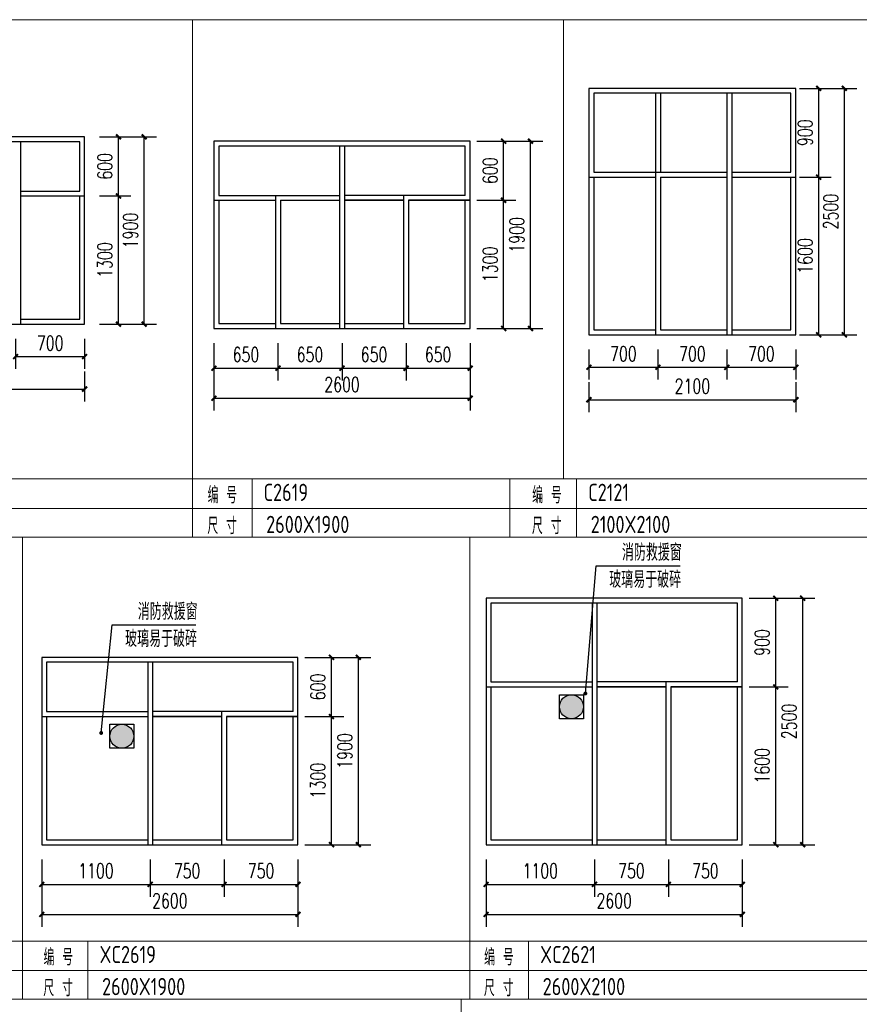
# Model space of a CAD drawing. Header units: inches. Extents: x 224620 to 3435104, y 247406 to 993300.
# Tile 9 of 109: x 256674 to 265192, y 261372 to 271358. Entities that reach past the tile are written whole.
import ezdxf

# ---------------------------------------------------------------- set-up
doc = ezdxf.new("R2010")
doc.units = ezdxf.units.IN
doc.header["$MEASUREMENT"] = 0
for name, color, linetype in [('DIM_LEAD', 3, 'Continuous'), ('DIM_SYMB', 3, 'Continuous'), ('DL', 1, 'Continuous'), ('PUB_DIM', 3, 'Continuous'), ('PUB_TEXT', 7, 'Continuous'), ('RAIL', 163, 'Continuous'), ('说明文字', 7, 'Continuous')]:
    doc.layers.add(name, color=color, linetype=linetype)
doc.layers.add('说明', color=211, linetype='Continuous', lineweight=25)
doc.styles.add('_TCH_DIM', font='SIMPLEX', dxfattribs={"bigfont": 'GBCBIG'})
doc.styles.add('_TCH_DIM_T3', font='SIMPLEX', dxfattribs={"width": 0.705882, "bigfont": 'GBCBIG'})
doc.styles.add('yong', font='GBENOR.shx', dxfattribs={"width": 0.9, "bigfont": 'GBCBIG.shx'})
doc.dimstyles.new('_TCH_ARCH&&50', dxfattribs={"dimtxt": 148.75, "dimasz": 50, "dimexe": 125, "dimexo": 150, "dimgap": 63.125, "dimtad": 1, "dimdec": 0, "dimzin": 0, "dimdsep": 46, "dimtxsty": '_TCH_DIM_T3', "dimblk": 'ARCHTICK', "dimcen": 0.09, "dimclrt": 7, "dimazin": 2, "dimtfac": 1, "dimtdec": 0, "dimtix": 1, "dimtmove": 2, "dimatfit": 3, "dimfxl": 1, "dimtolj": 1, "dimtzin": 0, "dimarcsym": 0})

# ---------------------------------------------------------------- blocks, each defined once
blk = doc.blocks.new('QRFWERF')
at = {"layer": 'DL'}
blk.add_hatch(color=256, dxfattribs=at).paths.add_polyline_path([(374.7, -132.6, 1), (131.7, -132.6, 1)])
blk.add_lwpolyline([(374.7, -254.1), (131.7, -254.1), (131.7, -11), (374.7, -11)], close=True)
blk.add_circle((253.2, -132.6), 121.5, dxfattribs=at)
blk = doc.blocks.new('_ArchTick')
at = {"color": 0, "linetype": 'ByBlock', "const_width": 0.4}
blk.add_lwpolyline([(-0.5, -0.5), (0.5, 0.5)], dxfattribs=at)
blk = doc.blocks.new('*D591')
at = {"layer": 'Defpoints', "color": 0}
for p in [(261405.2, 262687.1), (264005.2, 262687.1), (264005.2, 262284.2)]:
    blk.add_point(p, dxfattribs=at)
at = {"layer": 'PUB_DIM', "color": 0, "lineweight": -2}
for p, q in [((261405.2, 262537.1), (261405.2, 262159.2)), ((264005.2, 262537.1), (264005.2, 262159.2)), ((261405.2, 262284.2), (264005.2, 262284.2))]:
    blk.add_line(p, q, dxfattribs=at)
at = {"layer": 'PUB_DIM', "color": 0, "lineweight": -2, "xscale": 50, "yscale": 50, "zscale": 50, "rotation": 180}
blk.add_blockref('_ArchTick', (261405.2, 262284.2), dxfattribs=at)
at = {"layer": 'PUB_DIM', "color": 0, "lineweight": -2, "xscale": 50, "yscale": 50, "zscale": 50}
blk.add_blockref('_ArchTick', (264005.2, 262284.2), dxfattribs=at)
at = {"layer": 'PUB_DIM', "color": 7, "insert": (262705.2, 262421.7), "char_height": 148.75, "attachment_point": 5, "style": '_TCH_DIM_T3'}
blk.add_mtext('\\A1;2600', dxfattribs=at)
blk = doc.blocks.new('*D592')
at = {"layer": 'Defpoints', "color": 0}
for p in [(261405.2, 262991.1), (262505.2, 262991.1), (262505.2, 262588.3)]:
    blk.add_point(p, dxfattribs=at)
at = {"layer": 'PUB_DIM', "color": 0, "lineweight": -2}
for p, q in [((261405.2, 262841.1), (261405.2, 262463.3)), ((262505.2, 262841.1), (262505.2, 262463.3)), ((261405.2, 262588.3), (262505.2, 262588.3))]:
    blk.add_line(p, q, dxfattribs=at)
at = {"layer": 'PUB_DIM', "color": 0, "lineweight": -2, "xscale": 50, "yscale": 50, "zscale": 50, "rotation": 180}
blk.add_blockref('_ArchTick', (261405.2, 262588.3), dxfattribs=at)
at = {"layer": 'PUB_DIM', "color": 0, "lineweight": -2, "xscale": 50, "yscale": 50, "zscale": 50}
blk.add_blockref('_ArchTick', (262505.2, 262588.3), dxfattribs=at)
at = {"layer": 'PUB_DIM', "color": 7, "insert": (261955.2, 262725.8), "char_height": 148.75, "attachment_point": 5, "style": '_TCH_DIM_T3'}
blk.add_mtext('\\A1;1100', dxfattribs=at)
blk = doc.blocks.new('*D593')
at = {"layer": 'Defpoints', "color": 0}
for p in [(262505.2, 262991.1), (263255.2, 262991.1), (263255.2, 262588.3)]:
    blk.add_point(p, dxfattribs=at)
at = {"layer": 'PUB_DIM', "color": 0, "lineweight": -2}
for p, q in [((262505.2, 262841.1), (262505.2, 262463.3)), ((263255.2, 262841.1), (263255.2, 262463.3)), ((262505.2, 262588.3), (263255.2, 262588.3))]:
    blk.add_line(p, q, dxfattribs=at)
at = {"layer": 'PUB_DIM', "color": 0, "lineweight": -2, "xscale": 50, "yscale": 50, "zscale": 50, "rotation": 180}
blk.add_blockref('_ArchTick', (262505.2, 262588.3), dxfattribs=at)
at = {"layer": 'PUB_DIM', "color": 0, "lineweight": -2, "xscale": 50, "yscale": 50, "zscale": 50}
blk.add_blockref('_ArchTick', (263255.2, 262588.3), dxfattribs=at)
at = {"layer": 'PUB_DIM', "color": 7, "insert": (262880.2, 262725.8), "char_height": 148.75, "attachment_point": 5, "style": '_TCH_DIM_T3'}
blk.add_mtext('\\A1;750', dxfattribs=at)
blk = doc.blocks.new('*D594')
at = {"layer": 'Defpoints', "color": 0}
for p in [(263255.2, 262991.1), (264005.2, 262991.1), (264005.2, 262588.3)]:
    blk.add_point(p, dxfattribs=at)
at = {"layer": 'PUB_DIM', "color": 0, "lineweight": -2}
for p, q in [((263255.2, 262841.1), (263255.2, 262463.3)), ((264005.2, 262841.1), (264005.2, 262463.3)), ((263255.2, 262588.3), (264005.2, 262588.3))]:
    blk.add_line(p, q, dxfattribs=at)
at = {"layer": 'PUB_DIM', "color": 0, "lineweight": -2, "xscale": 50, "yscale": 50, "zscale": 50, "rotation": 180}
blk.add_blockref('_ArchTick', (263255.2, 262588.3), dxfattribs=at)
at = {"layer": 'PUB_DIM', "color": 0, "lineweight": -2, "xscale": 50, "yscale": 50, "zscale": 50}
blk.add_blockref('_ArchTick', (264005.2, 262588.3), dxfattribs=at)
at = {"layer": 'PUB_DIM', "color": 7, "insert": (263630.2, 262725.8), "char_height": 148.75, "attachment_point": 5, "style": '_TCH_DIM_T3'}
blk.add_mtext('\\A1;750', dxfattribs=at)
blk = doc.blocks.new('*D595')
at = {"layer": 'Defpoints', "color": 0}
for p in [(264146.4, 265491.1), (264617.6, 265491.1), (264146.4, 262991.1)]:
    blk.add_point(p, dxfattribs=at)
at = {"layer": 'PUB_DIM', "color": 0, "lineweight": -2}
for p, q in [((264296.4, 265491.1), (264742.6, 265491.1)), ((264617.6, 262991.1), (264617.6, 265491.1)), ((264296.4, 262991.1), (264742.6, 262991.1))]:
    blk.add_line(p, q, dxfattribs=at)
at = {"layer": 'PUB_DIM', "color": 0, "lineweight": -2, "xscale": 50, "yscale": 50, "zscale": 50}
for p, rotation in [((264617.6, 265491.1), 90), ((264617.6, 262991.1), 270)]:
    blk.add_blockref('_ArchTick', p, dxfattribs=dict(at, rotation=rotation))
at = {"layer": 'PUB_DIM', "color": 7, "insert": (264480.1, 264241.1), "char_height": 148.75, "attachment_point": 5, "rotation": 90, "style": '_TCH_DIM_T3'}
blk.add_mtext('\\A1;2500', dxfattribs=at)
blk = doc.blocks.new('*D596')
at = {"layer": 'Defpoints', "color": 0}
for p in [(263923.6, 264591.1), (264344.6, 264591.1), (263923.6, 262991.1)]:
    blk.add_point(p, dxfattribs=at)
at = {"layer": 'PUB_DIM', "color": 0, "lineweight": -2}
for p, q in [((264073.6, 264591.1), (264469.6, 264591.1)), ((264344.6, 262991.1), (264344.6, 264591.1)), ((264073.6, 262991.1), (264469.6, 262991.1))]:
    blk.add_line(p, q, dxfattribs=at)
at = {"layer": 'PUB_DIM', "color": 0, "lineweight": -2, "xscale": 50, "yscale": 50, "zscale": 50}
for p, rotation in [((264344.6, 264591.1), 90), ((264344.6, 262991.1), 270)]:
    blk.add_blockref('_ArchTick', p, dxfattribs=dict(at, rotation=rotation))
at = {"layer": 'PUB_DIM', "color": 7, "insert": (264207.1, 263791.1), "char_height": 148.75, "attachment_point": 5, "rotation": 90, "style": '_TCH_DIM_T3'}
blk.add_mtext('\\A1;1600', dxfattribs=at)
blk = doc.blocks.new('*D597')
at = {"layer": 'Defpoints', "color": 0}
for p in [(263923.6, 265491.1), (264344.6, 265491.1), (263923.6, 264591.1)]:
    blk.add_point(p, dxfattribs=at)
at = {"layer": 'PUB_DIM', "color": 0, "lineweight": -2}
for p, q in [((264073.6, 265491.1), (264469.6, 265491.1)), ((264344.6, 264591.1), (264344.6, 265491.1)), ((264073.6, 264591.1), (264469.6, 264591.1))]:
    blk.add_line(p, q, dxfattribs=at)
at = {"layer": 'PUB_DIM', "color": 0, "lineweight": -2, "xscale": 50, "yscale": 50, "zscale": 50}
for p, rotation in [((264344.6, 265491.1), 90), ((264344.6, 264591.1), 270)]:
    blk.add_blockref('_ArchTick', p, dxfattribs=dict(at, rotation=rotation))
at = {"layer": 'PUB_DIM', "color": 7, "insert": (264207.1, 265041.1), "char_height": 148.75, "attachment_point": 5, "rotation": 90, "style": '_TCH_DIM_T3'}
blk.add_mtext('\\A1;900', dxfattribs=at)
blk = doc.blocks.new('*D625')
at = {"layer": 'Defpoints', "color": 0}
for p in [(256897.2, 262687.1), (259497.2, 262687.1), (259497.2, 262284.2)]:
    blk.add_point(p, dxfattribs=at)
at = {"layer": 'PUB_DIM', "color": 0, "lineweight": -2}
for p, q in [((256897.2, 262537.1), (256897.2, 262159.2)), ((259497.2, 262537.1), (259497.2, 262159.2)), ((256897.2, 262284.2), (259497.2, 262284.2))]:
    blk.add_line(p, q, dxfattribs=at)
at = {"layer": 'PUB_DIM', "color": 0, "lineweight": -2, "xscale": 50, "yscale": 50, "zscale": 50, "rotation": 180}
blk.add_blockref('_ArchTick', (256897.2, 262284.2), dxfattribs=at)
at = {"layer": 'PUB_DIM', "color": 0, "lineweight": -2, "xscale": 50, "yscale": 50, "zscale": 50}
blk.add_blockref('_ArchTick', (259497.2, 262284.2), dxfattribs=at)
at = {"layer": 'PUB_DIM', "color": 7, "insert": (258197.2, 262421.7), "char_height": 148.75, "attachment_point": 5, "style": '_TCH_DIM_T3'}
blk.add_mtext('\\A1;2600', dxfattribs=at)
blk = doc.blocks.new('*D626')
at = {"layer": 'Defpoints', "color": 0}
for p in [(256897.2, 262991.1), (257997.2, 262991.1), (257997.2, 262588.3)]:
    blk.add_point(p, dxfattribs=at)
at = {"layer": 'PUB_DIM', "color": 0, "lineweight": -2}
for p, q in [((256897.2, 262841.1), (256897.2, 262463.3)), ((257997.2, 262841.1), (257997.2, 262463.3)), ((256897.2, 262588.3), (257997.2, 262588.3))]:
    blk.add_line(p, q, dxfattribs=at)
at = {"layer": 'PUB_DIM', "color": 0, "lineweight": -2, "xscale": 50, "yscale": 50, "zscale": 50, "rotation": 180}
blk.add_blockref('_ArchTick', (256897.2, 262588.3), dxfattribs=at)
at = {"layer": 'PUB_DIM', "color": 0, "lineweight": -2, "xscale": 50, "yscale": 50, "zscale": 50}
blk.add_blockref('_ArchTick', (257997.2, 262588.3), dxfattribs=at)
at = {"layer": 'PUB_DIM', "color": 7, "insert": (257447.2, 262725.8), "char_height": 148.75, "attachment_point": 5, "style": '_TCH_DIM_T3'}
blk.add_mtext('\\A1;1100', dxfattribs=at)
blk = doc.blocks.new('*D627')
at = {"layer": 'Defpoints', "color": 0}
for p in [(257997.2, 262991.1), (258747.2, 262991.1), (258747.2, 262588.3)]:
    blk.add_point(p, dxfattribs=at)
at = {"layer": 'PUB_DIM', "color": 0, "lineweight": -2}
for p, q in [((257997.2, 262841.1), (257997.2, 262463.3)), ((258747.2, 262841.1), (258747.2, 262463.3)), ((257997.2, 262588.3), (258747.2, 262588.3))]:
    blk.add_line(p, q, dxfattribs=at)
at = {"layer": 'PUB_DIM', "color": 0, "lineweight": -2, "xscale": 50, "yscale": 50, "zscale": 50, "rotation": 180}
blk.add_blockref('_ArchTick', (257997.2, 262588.3), dxfattribs=at)
at = {"layer": 'PUB_DIM', "color": 0, "lineweight": -2, "xscale": 50, "yscale": 50, "zscale": 50}
blk.add_blockref('_ArchTick', (258747.2, 262588.3), dxfattribs=at)
at = {"layer": 'PUB_DIM', "color": 7, "insert": (258372.2, 262725.8), "char_height": 148.75, "attachment_point": 5, "style": '_TCH_DIM_T3'}
blk.add_mtext('\\A1;750', dxfattribs=at)
blk = doc.blocks.new('*D628')
at = {"layer": 'Defpoints', "color": 0}
for p in [(258747.2, 262991.1), (259497.2, 262991.1), (259497.2, 262588.3)]:
    blk.add_point(p, dxfattribs=at)
at = {"layer": 'PUB_DIM', "color": 0, "lineweight": -2}
for p, q in [((258747.2, 262841.1), (258747.2, 262463.3)), ((259497.2, 262841.1), (259497.2, 262463.3)), ((258747.2, 262588.3), (259497.2, 262588.3))]:
    blk.add_line(p, q, dxfattribs=at)
at = {"layer": 'PUB_DIM', "color": 0, "lineweight": -2, "xscale": 50, "yscale": 50, "zscale": 50, "rotation": 180}
blk.add_blockref('_ArchTick', (258747.2, 262588.3), dxfattribs=at)
at = {"layer": 'PUB_DIM', "color": 0, "lineweight": -2, "xscale": 50, "yscale": 50, "zscale": 50}
blk.add_blockref('_ArchTick', (259497.2, 262588.3), dxfattribs=at)
at = {"layer": 'PUB_DIM', "color": 7, "insert": (259122.2, 262725.8), "char_height": 148.75, "attachment_point": 5, "style": '_TCH_DIM_T3'}
blk.add_mtext('\\A1;750', dxfattribs=at)
blk = doc.blocks.new('*D629')
at = {"layer": 'Defpoints', "color": 0}
for p in [(259638.4, 264891.1), (260109.6, 264891.1), (259638.4, 262991.1)]:
    blk.add_point(p, dxfattribs=at)
at = {"layer": 'PUB_DIM', "color": 0, "lineweight": -2}
for p, q in [((259788.4, 264891.1), (260234.6, 264891.1)), ((260109.6, 262991.1), (260109.6, 264891.1)), ((259788.4, 262991.1), (260234.6, 262991.1))]:
    blk.add_line(p, q, dxfattribs=at)
at = {"layer": 'PUB_DIM', "color": 0, "lineweight": -2, "xscale": 50, "yscale": 50, "zscale": 50}
for p, rotation in [((260109.6, 264891.1), 90), ((260109.6, 262991.1), 270)]:
    blk.add_blockref('_ArchTick', p, dxfattribs=dict(at, rotation=rotation))
at = {"layer": 'PUB_DIM', "color": 7, "insert": (259972.1, 263941.1), "char_height": 148.75, "attachment_point": 5, "rotation": 90, "style": '_TCH_DIM_T3'}
blk.add_mtext('\\A1;1900', dxfattribs=at)
blk = doc.blocks.new('*D630')
at = {"layer": 'Defpoints', "color": 0}
for p in [(259415.6, 264291.1), (259836.5, 264291.1), (259415.6, 262991.1)]:
    blk.add_point(p, dxfattribs=at)
at = {"layer": 'PUB_DIM', "color": 0, "lineweight": -2}
for p, q in [((259565.6, 264291.1), (259961.5, 264291.1)), ((259836.5, 262991.1), (259836.5, 264291.1)), ((259565.6, 262991.1), (259961.5, 262991.1))]:
    blk.add_line(p, q, dxfattribs=at)
at = {"layer": 'PUB_DIM', "color": 0, "lineweight": -2, "xscale": 50, "yscale": 50, "zscale": 50}
for p, rotation in [((259836.5, 264291.1), 90), ((259836.5, 262991.1), 270)]:
    blk.add_blockref('_ArchTick', p, dxfattribs=dict(at, rotation=rotation))
at = {"layer": 'PUB_DIM', "color": 7, "insert": (259699, 263641.1), "char_height": 148.75, "attachment_point": 5, "rotation": 90, "style": '_TCH_DIM_T3'}
blk.add_mtext('\\A1;1300', dxfattribs=at)
blk = doc.blocks.new('*D631')
at = {"layer": 'Defpoints', "color": 0}
for p in [(259415.6, 264891.1), (259836.5, 264891.1), (259415.6, 264291.1)]:
    blk.add_point(p, dxfattribs=at)
at = {"layer": 'PUB_DIM', "color": 0, "lineweight": -2}
for p, q in [((259565.6, 264891.1), (259961.5, 264891.1)), ((259836.5, 264291.1), (259836.5, 264891.1)), ((259565.6, 264291.1), (259961.5, 264291.1))]:
    blk.add_line(p, q, dxfattribs=at)
at = {"layer": 'PUB_DIM', "color": 0, "lineweight": -2, "xscale": 50, "yscale": 50, "zscale": 50}
for p, rotation in [((259836.5, 264891.1), 90), ((259836.5, 264291.1), 270)]:
    blk.add_blockref('_ArchTick', p, dxfattribs=dict(at, rotation=rotation))
at = {"layer": 'PUB_DIM', "color": 7, "insert": (259699, 264591.1), "char_height": 148.75, "attachment_point": 5, "rotation": 90, "style": '_TCH_DIM_T3'}
blk.add_mtext('\\A1;600', dxfattribs=at)
blk = doc.blocks.new('*D640')
at = {"layer": 'Defpoints', "color": 0}
for p in [(264697.8, 270661.9), (265040.8, 270661.9), (264697.8, 268161.9)]:
    blk.add_point(p, dxfattribs=at)
at = {"layer": 'PUB_DIM', "color": 0, "lineweight": -2}
for p, q in [((264847.8, 270661.9), (265165.8, 270661.9)), ((265040.8, 268161.9), (265040.8, 270661.9)), ((264847.8, 268161.9), (265165.8, 268161.9))]:
    blk.add_line(p, q, dxfattribs=at)
at = {"layer": 'PUB_DIM', "color": 0, "lineweight": -2, "xscale": 50, "yscale": 50, "zscale": 50}
for p, rotation in [((265040.8, 270661.9), 90), ((265040.8, 268161.9), 270)]:
    blk.add_blockref('_ArchTick', p, dxfattribs=dict(at, rotation=rotation))
at = {"layer": 'PUB_DIM', "color": 7, "insert": (264903.3, 269411.9), "char_height": 148.75, "attachment_point": 5, "rotation": 90, "style": '_TCH_DIM_T3'}
blk.add_mtext('\\A1;2500', dxfattribs=at)
blk = doc.blocks.new('*D641')
at = {"layer": 'Defpoints', "color": 0}
for p in [(262448.8, 267832.8), (264548.8, 267832.8), (264548.8, 267503.8)]:
    blk.add_point(p, dxfattribs=at)
at = {"layer": 'PUB_DIM', "color": 0, "lineweight": -2}
for p, q in [((262448.8, 267682.8), (262448.8, 267378.8)), ((264548.8, 267682.8), (264548.8, 267378.8)), ((262448.8, 267503.8), (264548.8, 267503.8))]:
    blk.add_line(p, q, dxfattribs=at)
at = {"layer": 'PUB_DIM', "color": 0, "lineweight": -2, "xscale": 50, "yscale": 50, "zscale": 50, "rotation": 180}
blk.add_blockref('_ArchTick', (262448.8, 267503.8), dxfattribs=at)
at = {"layer": 'PUB_DIM', "color": 0, "lineweight": -2, "xscale": 50, "yscale": 50, "zscale": 50}
blk.add_blockref('_ArchTick', (264548.8, 267503.8), dxfattribs=at)
at = {"layer": 'PUB_DIM', "color": 7, "insert": (263498.8, 267641.3), "char_height": 148.75, "attachment_point": 5, "style": '_TCH_DIM_T3'}
blk.add_mtext('\\A1;2100', dxfattribs=at)
blk = doc.blocks.new('*D642')
at = {"layer": 'Defpoints', "color": 0}
for p in [(263848.8, 268161.9), (264548.8, 268161.9), (264548.8, 267832.8)]:
    blk.add_point(p, dxfattribs=at)
at = {"layer": 'PUB_DIM', "color": 0, "lineweight": -2}
for p, q in [((263848.8, 268011.9), (263848.8, 267707.8)), ((264548.8, 268011.9), (264548.8, 267707.8)), ((263848.8, 267832.8), (264548.8, 267832.8))]:
    blk.add_line(p, q, dxfattribs=at)
at = {"layer": 'PUB_DIM', "color": 0, "lineweight": -2, "xscale": 50, "yscale": 50, "zscale": 50, "rotation": 180}
blk.add_blockref('_ArchTick', (263848.8, 267832.8), dxfattribs=at)
at = {"layer": 'PUB_DIM', "color": 0, "lineweight": -2, "xscale": 50, "yscale": 50, "zscale": 50}
blk.add_blockref('_ArchTick', (264548.8, 267832.8), dxfattribs=at)
at = {"layer": 'PUB_DIM', "color": 7, "insert": (264198.8, 267970.3), "char_height": 148.75, "attachment_point": 5, "style": '_TCH_DIM_T3'}
blk.add_mtext('\\A1;700', dxfattribs=at)
blk = doc.blocks.new('*D643')
at = {"layer": 'Defpoints', "color": 0}
for p in [(263148.8, 268161.9), (263848.8, 268161.9), (263848.8, 267832.8)]:
    blk.add_point(p, dxfattribs=at)
at = {"layer": 'PUB_DIM', "color": 0, "lineweight": -2}
for p, q in [((263148.8, 268011.9), (263148.8, 267707.8)), ((263848.8, 268011.9), (263848.8, 267707.8)), ((263148.8, 267832.8), (263848.8, 267832.8))]:
    blk.add_line(p, q, dxfattribs=at)
at = {"layer": 'PUB_DIM', "color": 0, "lineweight": -2, "xscale": 50, "yscale": 50, "zscale": 50, "rotation": 180}
blk.add_blockref('_ArchTick', (263148.8, 267832.8), dxfattribs=at)
at = {"layer": 'PUB_DIM', "color": 0, "lineweight": -2, "xscale": 50, "yscale": 50, "zscale": 50}
blk.add_blockref('_ArchTick', (263848.8, 267832.8), dxfattribs=at)
at = {"layer": 'PUB_DIM', "color": 7, "insert": (263498.8, 267970.3), "char_height": 148.75, "attachment_point": 5, "style": '_TCH_DIM_T3'}
blk.add_mtext('\\A1;700', dxfattribs=at)
blk = doc.blocks.new('*D644')
at = {"layer": 'Defpoints', "color": 0}
for p in [(262448.8, 268161.9), (263148.8, 268161.9), (263148.8, 267832.8)]:
    blk.add_point(p, dxfattribs=at)
at = {"layer": 'PUB_DIM', "color": 0, "lineweight": -2}
for p, q in [((262448.8, 268011.9), (262448.8, 267707.8)), ((263148.8, 268011.9), (263148.8, 267707.8)), ((262448.8, 267832.8), (263148.8, 267832.8))]:
    blk.add_line(p, q, dxfattribs=at)
at = {"layer": 'PUB_DIM', "color": 0, "lineweight": -2, "xscale": 50, "yscale": 50, "zscale": 50, "rotation": 180}
blk.add_blockref('_ArchTick', (262448.8, 267832.8), dxfattribs=at)
at = {"layer": 'PUB_DIM', "color": 0, "lineweight": -2, "xscale": 50, "yscale": 50, "zscale": 50}
blk.add_blockref('_ArchTick', (263148.8, 267832.8), dxfattribs=at)
at = {"layer": 'PUB_DIM', "color": 7, "insert": (262798.8, 267970.3), "char_height": 148.75, "attachment_point": 5, "style": '_TCH_DIM_T3'}
blk.add_mtext('\\A1;700', dxfattribs=at)
blk = doc.blocks.new('*D645')
at = {"layer": 'Defpoints', "color": 0}
for p in [(264437.1, 270661.9), (264780.1, 270661.9), (264437.1, 269761.9)]:
    blk.add_point(p, dxfattribs=at)
at = {"layer": 'PUB_DIM', "color": 0, "lineweight": -2}
for p, q in [((264587.1, 270661.9), (264905.1, 270661.9)), ((264780.1, 269761.9), (264780.1, 270661.9)), ((264587.1, 269761.9), (264905.1, 269761.9))]:
    blk.add_line(p, q, dxfattribs=at)
at = {"layer": 'PUB_DIM', "color": 0, "lineweight": -2, "xscale": 50, "yscale": 50, "zscale": 50}
for p, rotation in [((264780.1, 270661.9), 90), ((264780.1, 269761.9), 270)]:
    blk.add_blockref('_ArchTick', p, dxfattribs=dict(at, rotation=rotation))
at = {"layer": 'PUB_DIM', "color": 7, "insert": (264642.6, 270211.9), "char_height": 148.75, "attachment_point": 5, "rotation": 90, "style": '_TCH_DIM_T3'}
blk.add_mtext('\\A1;900', dxfattribs=at)
blk = doc.blocks.new('*D646')
at = {"layer": 'Defpoints', "color": 0}
for p in [(264437.1, 269761.9), (264780.1, 269761.9), (264437.1, 268161.9)]:
    blk.add_point(p, dxfattribs=at)
at = {"layer": 'PUB_DIM', "color": 0, "lineweight": -2}
for p, q in [((264587.1, 269761.9), (264905.1, 269761.9)), ((264780.1, 268161.9), (264780.1, 269761.9)), ((264587.1, 268161.9), (264905.1, 268161.9))]:
    blk.add_line(p, q, dxfattribs=at)
at = {"layer": 'PUB_DIM', "color": 0, "lineweight": -2, "xscale": 50, "yscale": 50, "zscale": 50}
for p, rotation in [((264780.1, 269761.9), 90), ((264780.1, 268161.9), 270)]:
    blk.add_blockref('_ArchTick', p, dxfattribs=dict(at, rotation=rotation))
at = {"layer": 'PUB_DIM', "color": 7, "insert": (264642.6, 268961.9), "char_height": 148.75, "attachment_point": 5, "rotation": 90, "style": '_TCH_DIM_T3'}
blk.add_mtext('\\A1;1600', dxfattribs=at)
blk = doc.blocks.new('*D647')
at = {"layer": 'Defpoints', "color": 0}
for p in [(258643.9, 267922.4), (261243.9, 267922.4), (261243.9, 267519.5)]:
    blk.add_point(p, dxfattribs=at)
at = {"layer": 'PUB_DIM', "color": 0, "lineweight": -2}
for p, q in [((258643.9, 267772.4), (258643.9, 267394.5)), ((261243.9, 267772.4), (261243.9, 267394.5)), ((258643.9, 267519.5), (261243.9, 267519.5))]:
    blk.add_line(p, q, dxfattribs=at)
at = {"layer": 'PUB_DIM', "color": 0, "lineweight": -2, "xscale": 50, "yscale": 50, "zscale": 50, "rotation": 180}
blk.add_blockref('_ArchTick', (258643.9, 267519.5), dxfattribs=at)
at = {"layer": 'PUB_DIM', "color": 0, "lineweight": -2, "xscale": 50, "yscale": 50, "zscale": 50}
blk.add_blockref('_ArchTick', (261243.9, 267519.5), dxfattribs=at)
at = {"layer": 'PUB_DIM', "color": 7, "insert": (259943.9, 267657), "char_height": 148.75, "attachment_point": 5, "style": '_TCH_DIM_T3'}
blk.add_mtext('\\A1;2600', dxfattribs=at)
blk = doc.blocks.new('*D648')
at = {"layer": 'Defpoints', "color": 0}
for p in [(258643.9, 268226.4), (259293.9, 268226.4), (259293.9, 267823.6)]:
    blk.add_point(p, dxfattribs=at)
at = {"layer": 'PUB_DIM', "color": 0, "lineweight": -2}
for p, q in [((258643.9, 268076.4), (258643.9, 267698.6)), ((259293.9, 268076.4), (259293.9, 267698.6)), ((258643.9, 267823.6), (259293.9, 267823.6))]:
    blk.add_line(p, q, dxfattribs=at)
at = {"layer": 'PUB_DIM', "color": 0, "lineweight": -2, "xscale": 50, "yscale": 50, "zscale": 50, "rotation": 180}
blk.add_blockref('_ArchTick', (258643.9, 267823.6), dxfattribs=at)
at = {"layer": 'PUB_DIM', "color": 0, "lineweight": -2, "xscale": 50, "yscale": 50, "zscale": 50}
blk.add_blockref('_ArchTick', (259293.9, 267823.6), dxfattribs=at)
at = {"layer": 'PUB_DIM', "color": 7, "insert": (258968.9, 267961.1), "char_height": 148.75, "attachment_point": 5, "style": '_TCH_DIM_T3'}
blk.add_mtext('\\A1;650', dxfattribs=at)
blk = doc.blocks.new('*D649')
at = {"layer": 'Defpoints', "color": 0}
for p in [(259293.9, 268226.4), (259943.9, 268226.4), (259943.9, 267823.6)]:
    blk.add_point(p, dxfattribs=at)
at = {"layer": 'PUB_DIM', "color": 0, "lineweight": -2}
for p, q in [((259293.9, 268076.4), (259293.9, 267698.6)), ((259943.9, 268076.4), (259943.9, 267698.6)), ((259293.9, 267823.6), (259943.9, 267823.6))]:
    blk.add_line(p, q, dxfattribs=at)
at = {"layer": 'PUB_DIM', "color": 0, "lineweight": -2, "xscale": 50, "yscale": 50, "zscale": 50, "rotation": 180}
blk.add_blockref('_ArchTick', (259293.9, 267823.6), dxfattribs=at)
at = {"layer": 'PUB_DIM', "color": 0, "lineweight": -2, "xscale": 50, "yscale": 50, "zscale": 50}
blk.add_blockref('_ArchTick', (259943.9, 267823.6), dxfattribs=at)
at = {"layer": 'PUB_DIM', "color": 7, "insert": (259618.9, 267961.1), "char_height": 148.75, "attachment_point": 5, "style": '_TCH_DIM_T3'}
blk.add_mtext('\\A1;650', dxfattribs=at)
blk = doc.blocks.new('*D650')
at = {"layer": 'Defpoints', "color": 0}
for p in [(259943.9, 268226.4), (260593.9, 268226.4), (260593.9, 267823.6)]:
    blk.add_point(p, dxfattribs=at)
at = {"layer": 'PUB_DIM', "color": 0, "lineweight": -2}
for p, q in [((259943.9, 268076.4), (259943.9, 267698.6)), ((260593.9, 268076.4), (260593.9, 267698.6)), ((259943.9, 267823.6), (260593.9, 267823.6))]:
    blk.add_line(p, q, dxfattribs=at)
at = {"layer": 'PUB_DIM', "color": 0, "lineweight": -2, "xscale": 50, "yscale": 50, "zscale": 50, "rotation": 180}
blk.add_blockref('_ArchTick', (259943.9, 267823.6), dxfattribs=at)
at = {"layer": 'PUB_DIM', "color": 0, "lineweight": -2, "xscale": 50, "yscale": 50, "zscale": 50}
blk.add_blockref('_ArchTick', (260593.9, 267823.6), dxfattribs=at)
at = {"layer": 'PUB_DIM', "color": 7, "insert": (260268.9, 267961.1), "char_height": 148.75, "attachment_point": 5, "style": '_TCH_DIM_T3'}
blk.add_mtext('\\A1;650', dxfattribs=at)
blk = doc.blocks.new('*D651')
at = {"layer": 'Defpoints', "color": 0}
for p in [(260593.9, 268226.4), (261243.9, 268226.4), (261243.9, 267823.6)]:
    blk.add_point(p, dxfattribs=at)
at = {"layer": 'PUB_DIM', "color": 0, "lineweight": -2}
for p, q in [((260593.9, 268076.4), (260593.9, 267698.6)), ((261243.9, 268076.4), (261243.9, 267698.6)), ((260593.9, 267823.6), (261243.9, 267823.6))]:
    blk.add_line(p, q, dxfattribs=at)
at = {"layer": 'PUB_DIM', "color": 0, "lineweight": -2, "xscale": 50, "yscale": 50, "zscale": 50, "rotation": 180}
blk.add_blockref('_ArchTick', (260593.9, 267823.6), dxfattribs=at)
at = {"layer": 'PUB_DIM', "color": 0, "lineweight": -2, "xscale": 50, "yscale": 50, "zscale": 50}
blk.add_blockref('_ArchTick', (261243.9, 267823.6), dxfattribs=at)
at = {"layer": 'PUB_DIM', "color": 7, "insert": (260918.9, 267961.1), "char_height": 148.75, "attachment_point": 5, "style": '_TCH_DIM_T3'}
blk.add_mtext('\\A1;650', dxfattribs=at)
blk = doc.blocks.new('*D652')
at = {"layer": 'Defpoints', "color": 0}
for p in [(261385.1, 270126.4), (261856.3, 270126.4), (261385.1, 268226.4)]:
    blk.add_point(p, dxfattribs=at)
at = {"layer": 'PUB_DIM', "color": 0, "lineweight": -2}
for p, q in [((261535.1, 270126.4), (261981.3, 270126.4)), ((261856.3, 268226.4), (261856.3, 270126.4)), ((261535.1, 268226.4), (261981.3, 268226.4))]:
    blk.add_line(p, q, dxfattribs=at)
at = {"layer": 'PUB_DIM', "color": 0, "lineweight": -2, "xscale": 50, "yscale": 50, "zscale": 50}
for p, rotation in [((261856.3, 270126.4), 90), ((261856.3, 268226.4), 270)]:
    blk.add_blockref('_ArchTick', p, dxfattribs=dict(at, rotation=rotation))
at = {"layer": 'PUB_DIM', "color": 7, "insert": (261718.8, 269176.4), "char_height": 148.75, "attachment_point": 5, "rotation": 90, "style": '_TCH_DIM_T3'}
blk.add_mtext('\\A1;1900', dxfattribs=at)
blk = doc.blocks.new('*D653')
at = {"layer": 'Defpoints', "color": 0}
for p in [(261162.2, 269526.4), (261583.2, 269526.4), (261162.2, 268226.4)]:
    blk.add_point(p, dxfattribs=at)
at = {"layer": 'PUB_DIM', "color": 0, "lineweight": -2}
for p, q in [((261312.2, 269526.4), (261708.2, 269526.4)), ((261583.2, 268226.4), (261583.2, 269526.4)), ((261312.2, 268226.4), (261708.2, 268226.4))]:
    blk.add_line(p, q, dxfattribs=at)
at = {"layer": 'PUB_DIM', "color": 0, "lineweight": -2, "xscale": 50, "yscale": 50, "zscale": 50}
for p, rotation in [((261583.2, 269526.4), 90), ((261583.2, 268226.4), 270)]:
    blk.add_blockref('_ArchTick', p, dxfattribs=dict(at, rotation=rotation))
at = {"layer": 'PUB_DIM', "color": 7, "insert": (261445.7, 268876.4), "char_height": 148.75, "attachment_point": 5, "rotation": 90, "style": '_TCH_DIM_T3'}
blk.add_mtext('\\A1;1300', dxfattribs=at)
blk = doc.blocks.new('*D654')
at = {"layer": 'Defpoints', "color": 0}
for p in [(261162.2, 270126.4), (261583.2, 270126.4), (261162.2, 269526.4)]:
    blk.add_point(p, dxfattribs=at)
at = {"layer": 'PUB_DIM', "color": 0, "lineweight": -2}
for p, q in [((261312.2, 270126.4), (261708.2, 270126.4)), ((261583.2, 269526.4), (261583.2, 270126.4)), ((261312.2, 269526.4), (261708.2, 269526.4))]:
    blk.add_line(p, q, dxfattribs=at)
at = {"layer": 'PUB_DIM', "color": 0, "lineweight": -2, "xscale": 50, "yscale": 50, "zscale": 50}
for p, rotation in [((261583.2, 270126.4), 90), ((261583.2, 269526.4), 270)]:
    blk.add_blockref('_ArchTick', p, dxfattribs=dict(at, rotation=rotation))
at = {"layer": 'PUB_DIM', "color": 7, "insert": (261445.7, 269826.4), "char_height": 148.75, "attachment_point": 5, "rotation": 90, "style": '_TCH_DIM_T3'}
blk.add_mtext('\\A1;600', dxfattribs=at)
blk = doc.blocks.new('*D655')
at = {"layer": 'Defpoints', "color": 0}
for p in [(257593.2, 270170.3), (257936.2, 270170.3), (257593.2, 268270.3)]:
    blk.add_point(p, dxfattribs=at)
at = {"layer": 'PUB_DIM', "color": 0, "lineweight": -2}
for p, q in [((257743.2, 270170.3), (258061.2, 270170.3)), ((257936.2, 268270.3), (257936.2, 270170.3)), ((257743.2, 268270.3), (258061.2, 268270.3))]:
    blk.add_line(p, q, dxfattribs=at)
at = {"layer": 'PUB_DIM', "color": 0, "lineweight": -2, "xscale": 50, "yscale": 50, "zscale": 50}
for p, rotation in [((257936.2, 270170.3), 90), ((257936.2, 268270.3), 270)]:
    blk.add_blockref('_ArchTick', p, dxfattribs=dict(at, rotation=rotation))
at = {"layer": 'PUB_DIM', "color": 7, "insert": (257798.7, 269220.3), "char_height": 148.75, "attachment_point": 5, "rotation": 90, "style": '_TCH_DIM_T3'}
blk.add_mtext('\\A1;1900', dxfattribs=at)
blk = doc.blocks.new('*D656')
at = {"layer": 'Defpoints', "color": 0}
for p in [(255232.5, 267941.3), (257332.5, 267941.3), (257332.5, 267612.3)]:
    blk.add_point(p, dxfattribs=at)
at = {"layer": 'PUB_DIM', "color": 0, "lineweight": -2}
for p, q in [((255232.5, 267791.3), (255232.5, 267487.3)), ((257332.5, 267791.3), (257332.5, 267487.3)), ((255232.5, 267612.3), (257332.5, 267612.3))]:
    blk.add_line(p, q, dxfattribs=at)
at = {"layer": 'PUB_DIM', "color": 0, "lineweight": -2, "xscale": 50, "yscale": 50, "zscale": 50, "rotation": 180}
blk.add_blockref('_ArchTick', (255232.5, 267612.3), dxfattribs=at)
at = {"layer": 'PUB_DIM', "color": 0, "lineweight": -2, "xscale": 50, "yscale": 50, "zscale": 50}
blk.add_blockref('_ArchTick', (257332.5, 267612.3), dxfattribs=at)
at = {"layer": 'PUB_DIM', "color": 7, "insert": (256282.5, 267749.8), "char_height": 148.75, "attachment_point": 5, "style": '_TCH_DIM_T3'}
blk.add_mtext('\\A1;2100', dxfattribs=at)
blk = doc.blocks.new('*D657')
at = {"layer": 'Defpoints', "color": 0}
for p in [(256632.5, 268270.3), (257332.5, 268270.3), (257332.5, 267941.3)]:
    blk.add_point(p, dxfattribs=at)
at = {"layer": 'PUB_DIM', "color": 0, "lineweight": -2}
for p, q in [((256632.5, 268120.3), (256632.5, 267816.3)), ((257332.5, 268120.3), (257332.5, 267816.3)), ((256632.5, 267941.3), (257332.5, 267941.3))]:
    blk.add_line(p, q, dxfattribs=at)
at = {"layer": 'PUB_DIM', "color": 0, "lineweight": -2, "xscale": 50, "yscale": 50, "zscale": 50, "rotation": 180}
blk.add_blockref('_ArchTick', (256632.5, 267941.3), dxfattribs=at)
at = {"layer": 'PUB_DIM', "color": 0, "lineweight": -2, "xscale": 50, "yscale": 50, "zscale": 50}
blk.add_blockref('_ArchTick', (257332.5, 267941.3), dxfattribs=at)
at = {"layer": 'PUB_DIM', "color": 7, "insert": (256982.5, 268078.8), "char_height": 148.75, "attachment_point": 5, "style": '_TCH_DIM_T3'}
blk.add_mtext('\\A1;700', dxfattribs=at)
blk = doc.blocks.new('*D660')
at = {"layer": 'Defpoints', "color": 0}
for p in [(257332.5, 270170.3), (257675.5, 270170.3), (257332.5, 269570.3)]:
    blk.add_point(p, dxfattribs=at)
at = {"layer": 'PUB_DIM', "color": 0, "lineweight": -2}
for p, q in [((257482.5, 270170.3), (257800.5, 270170.3)), ((257675.5, 269570.3), (257675.5, 270170.3)), ((257482.5, 269570.3), (257800.5, 269570.3))]:
    blk.add_line(p, q, dxfattribs=at)
at = {"layer": 'PUB_DIM', "color": 0, "lineweight": -2, "xscale": 50, "yscale": 50, "zscale": 50}
for p, rotation in [((257675.5, 270170.3), 90), ((257675.5, 269570.3), 270)]:
    blk.add_blockref('_ArchTick', p, dxfattribs=dict(at, rotation=rotation))
at = {"layer": 'PUB_DIM', "color": 7, "insert": (257538, 269870.3), "char_height": 148.75, "attachment_point": 5, "rotation": 90, "style": '_TCH_DIM_T3'}
blk.add_mtext('\\A1;600', dxfattribs=at)
blk = doc.blocks.new('*D661')
at = {"layer": 'Defpoints', "color": 0}
for p in [(257332.5, 269570.3), (257675.5, 269570.3), (257332.5, 268270.3)]:
    blk.add_point(p, dxfattribs=at)
at = {"layer": 'PUB_DIM', "color": 0, "lineweight": -2}
for p, q in [((257482.5, 269570.3), (257800.5, 269570.3)), ((257675.5, 268270.3), (257675.5, 269570.3)), ((257482.5, 268270.3), (257800.5, 268270.3))]:
    blk.add_line(p, q, dxfattribs=at)
at = {"layer": 'PUB_DIM', "color": 0, "lineweight": -2, "xscale": 50, "yscale": 50, "zscale": 50}
for p, rotation in [((257675.5, 269570.3), 90), ((257675.5, 268270.3), 270)]:
    blk.add_blockref('_ArchTick', p, dxfattribs=dict(at, rotation=rotation))
at = {"layer": 'PUB_DIM', "color": 7, "insert": (257538, 268920.3), "char_height": 148.75, "attachment_point": 5, "rotation": 90, "style": '_TCH_DIM_T3'}
blk.add_mtext('\\A1;1300', dxfattribs=at)

msp = doc.modelspace()

# ---------------------------------------------------------------- linework, layer by layer
for points in [[(262448.8, 270661.9), (262448.8, 268161.9), (264548.8, 268161.9), (264548.8, 270661.9), (262448.8, 270661.9)], [(255232.5, 270170.3), (255232.5, 268270.3), (257332.5, 268270.3), (257332.5, 270170.3), (255232.5, 270170.3)], [(258643.9, 270126.4), (258643.9, 268226.4), (261243.9, 268226.4), (261243.9, 270126.4), (258643.9, 270126.4)], [(261405.2, 265491.1), (261405.2, 262991.1), (264005.2, 262991.1), (264005.2, 265491.1), (261405.2, 265491.1)], [(256897.2, 264891.1), (256897.2, 262991.1), (259497.2, 262991.1), (259497.2, 264891.1), (256897.2, 264891.1)]]:
    msp.add_lwpolyline(points)
at = {"layer": 'DIM_LEAD'}
for p, q in [((262412.7, 264524), (262522.4, 265820.8)), ((262522.4, 265820.8), (263374, 265820.8)), ((257500.5, 264124), (257610.3, 265220.8)), ((257610.3, 265220.8), (258461.8, 265220.8))]:
    msp.add_line(p, q, dxfattribs=at)
at = {"layer": 'DIM_LEAD', "const_width": 20}
for points in [[(262411.9, 264514.1, 1), (262413.5, 264534, 1)], [(257499.6, 264114.1, 1), (257501.5, 264134, 1)]]:
    msp.add_lwpolyline(points, format="xyb", close=True, dxfattribs=at)
at = {"layer": 'DIM_SYMB'}
for points in [[(258796.7, 268954, 0, 0, 0), (259033.7, 268954, 40, 0, 0), (259183.7, 268954, 0, 0, 0)], [(259791, 268954, 0, 0, 0), (259554, 268954, 40, 0, 0), (259404, 268954, 0, 0, 0)], [(260096.7, 268954, 0, 0, 0), (260333.7, 268954, 40, 0, 0), (260483.7, 268954, 0, 0, 0)], [(261091, 268954, 0, 0, 0), (260854, 268954, 40, 0, 0), (260704, 268954, 0, 0, 0)], [(262585.9, 268934.7, 0, 0, 0), (262826.3, 268934.7, 40, 0, 0), (262976.3, 268934.7, 0, 0, 0)], [(263711.8, 268934.7, 0, 0, 0), (263471.4, 268934.7, 40, 0, 0), (263321.4, 268934.7, 0, 0, 0)], [(262683.1, 263818.7, 0, 0, 0), (262920.1, 263818.7, 40, 0, 0), (263070.1, 263818.7, 0, 0, 0)], [(263777.4, 263818.7, 0, 0, 0), (263540.4, 263818.7, 40, 0, 0), (263390.4, 263818.7, 0, 0, 0)], [(258175, 263718.7, 0, 0, 0), (258412, 263718.7, 40, 0, 0), (258562, 263718.7, 0, 0, 0)], [(259269.3, 263718.7, 0, 0, 0), (259032.3, 263718.7, 40, 0, 0), (258882.3, 263718.7, 0, 0, 0)]]:
    msp.add_lwpolyline(points, format="xyseb", dxfattribs=at)
at = {"layer": 'RAIL'}
for p, q in [((263123.8, 270611.9), (263123.8, 269811.9)), ((263173.8, 270611.9), (263173.8, 269811.9)), ((263848.8, 270611.9), (263848.8, 268161.9)), ((263898.8, 270611.9), (263898.8, 268161.9)), ((256682.5, 270120.3), (256682.5, 268270.3)), ((259918.9, 270076.4), (259918.9, 268226.4)), ((259968.9, 270076.4), (259968.9, 268226.4)), ((262448.8, 269761.9), (263123.8, 269761.9)), ((262448.8, 269761.9), (263123.8, 269761.9)), ((262498.8, 269811.9), (263123.8, 269811.9)), ((263123.8, 269811.9), (263848.8, 269811.9)), ((263123.8, 269811.9), (263123.8, 268161.9)), ((263173.8, 269761.9), (263848.8, 269761.9)), ((263173.8, 269761.9), (263748.8, 269761.9)), ((263173.8, 269761.9), (263173.8, 268211.9)), ((263898.8, 269811.9), (264498.8, 269811.9)), ((263898.8, 269761.9), (264548.8, 269761.9)), ((256682.5, 269620.3), (257282.5, 269620.3)), ((256682.5, 269570.3), (257332.5, 269570.3)), ((258693.9, 269576.4), (259918.9, 269576.4)), ((259268.9, 269576.4), (259268.9, 268226.4)), ((261193.9, 269576.4), (259968.9, 269576.4)), ((260568.9, 269576.4), (260568.9, 268226.4)), ((258643.9, 269526.4), (259268.9, 269526.4)), ((258643.9, 269526.4), (259268.9, 269526.4)), ((259318.9, 269526.4), (259318.9, 268276.4)), ((259318.9, 269526.4), (259918.9, 269526.4)), ((259318.9, 269526.4), (259918.9, 269526.4)), ((260568.9, 269526.4), (259968.9, 269526.4)), ((259968.9, 269526.4), (260568.9, 269526.4)), ((261243.9, 269526.4), (260618.9, 269526.4)), ((260618.9, 269526.4), (260618.9, 268276.4)), ((260618.9, 269526.4), (261243.9, 269526.4)), ((262480.2, 265441.1), (262480.2, 262991.1)), ((262530.2, 265441.1), (262530.2, 262991.1)), ((257972.2, 264841.1), (257972.2, 262991.1)), ((258022.2, 264841.1), (258022.2, 262991.1)), ((261455.2, 264641.1), (262480.2, 264641.1)), ((263955.2, 264641.1), (262530.2, 264641.1)), ((263230.2, 264641.1), (263230.2, 262991.1)), ((261405.2, 264591.1), (262480.2, 264591.1)), ((261405.2, 264591.1), (262480.2, 264591.1)), ((262530.2, 264591.1), (263230.2, 264591.1)), ((263230.2, 264591.1), (262530.2, 264591.1)), ((263280.2, 264591.1), (264005.2, 264591.1)), ((264005.2, 264591.1), (263280.2, 264591.1)), ((263280.2, 264591.1), (263280.2, 263041.1)), ((256947.2, 264341.1), (257972.2, 264341.1)), ((259447.2, 264341.1), (258022.2, 264341.1)), ((258722.2, 264341.1), (258722.2, 262991.1)), ((256897.2, 264291.1), (257972.2, 264291.1)), ((256897.2, 264291.1), (257972.2, 264291.1)), ((258022.2, 264291.1), (258722.2, 264291.1)), ((258722.2, 264291.1), (258022.2, 264291.1)), ((258772.2, 264291.1), (259497.2, 264291.1)), ((259497.2, 264291.1), (258772.2, 264291.1)), ((258772.2, 264291.1), (258772.2, 263041.1))]:
    msp.add_line(p, q, dxfattribs=at)
for points in [[(264498.8, 269811.9), (264498.8, 270611.9), (262498.8, 270611.9), (262498.8, 269811.9)], [(257282.5, 269620.3), (257282.5, 270120.3), (255282.5, 270120.3), (255282.5, 269620.3)], [(261193.9, 269576.4), (261193.9, 270076.4), (258693.9, 270076.4), (258693.9, 269576.4)], [(262498.8, 269761.9), (262498.8, 268211.9), (263123.8, 268211.9)], [(263898.8, 268211.9), (264498.8, 268211.9), (264498.8, 269761.9)], [(256682.5, 268320.3), (257282.5, 268320.3), (257282.5, 269570.3)], [(258693.9, 269526.4), (258693.9, 268276.4), (259268.9, 268276.4)], [(260618.9, 268276.4), (261193.9, 268276.4), (261193.9, 269526.4)], [(259318.9, 268276.4), (259918.9, 268276.4)], [(259968.9, 268276.4), (260568.9, 268276.4)], [(263173.8, 268211.9), (263848.8, 268211.9)], [(263955.2, 264641.1), (263955.2, 265441.1), (261455.2, 265441.1), (261455.2, 264641.1)], [(259447.2, 264341.1), (259447.2, 264841.1), (256947.2, 264841.1), (256947.2, 264341.1)], [(261455.2, 264591.1), (261455.2, 263041.1), (262480.2, 263041.1)], [(263280.2, 263041.1), (263955.2, 263041.1), (263955.2, 264591.1)], [(256947.2, 264291.1), (256947.2, 263041.1), (257972.2, 263041.1)], [(258772.2, 263041.1), (259447.2, 263041.1), (259447.2, 264291.1)], [(258022.2, 263041.1), (258722.2, 263041.1)], [(262530.2, 263041.1), (263230.2, 263041.1)]]:
    msp.add_lwpolyline(points, dxfattribs=at)
at = {"layer": '说明', "color": 165, "linetype": 'Continuous', "lineweight": 15}
for p, q in [((252059, 271358.3), (271824.6, 271358.3)), ((258426.1, 271358.3), (258426.1, 266111)), ((262190, 266700.6), (262190, 271358.3)), ((252059, 266700.6), (265579, 266700.6)), ((259030.6, 266700.6), (259030.6, 266111)), ((261647.8, 266111), (261647.8, 266700.6)), ((262324, 266700.6), (262324, 266111)), ((252059, 266400.6), (265579, 266400.6)), ((252059, 266111), (265579, 266111)), ((256700.7, 266111), (256700.7, 261423.7)), ((261240.1, 266111), (261240.1, 261423.7)), ((252059, 262013.3), (271824.6, 262013.3)), ((257365.9, 262013.3), (257365.9, 261423.7)), ((261836.4, 262013.3), (261836.4, 261423.7)), ((252059, 261713.3), (271824.6, 261713.3)), ((252059, 261423.7), (271824.6, 261423.7)), ((261151.1, 254882.5), (261151.1, 261423.7))]:
    msp.add_line(p, q, dxfattribs=at)

# ---------------------------------------------------------------- block references
for p in [(262018.6, 264523), (257457.1, 264223)]:
    msp.add_blockref('QRFWERF', p)

# ---------------------------------------------------------------- texts
at = {"layer": 'PUB_TEXT', "style": '_TCH_DIM'}
for s, p in [('消防救援窗', (262783.8, 265870.9)), ('玻璃易于破碎', (262655.3, 265595.8)), ('消防救援窗', (257871.6, 265270.9)), ('玻璃易于破碎', (257743.2, 264995.8))]:
    msp.add_text(s, height=168.79, dxfattribs=at).set_placement(p)
at = {"layer": '说明文字', "style": 'yong', "width": 0.9}
for s, height, p in [('编', 168.8, (258580.6, 266452.5, -5.6)), ('号', 168.8, (258769.9, 266452.5, -5.6)), ('C2619', 175, (259148.4, 266476.7, -5.6)), ('编', 168.8, (261873.9, 266452.5, -5.6)), ('号', 168.8, (262063.3, 266452.5, -5.6)), ('C2121', 175, (262441.8, 266476.7, -5.6)), ('寸', 168.8, (258767.5, 266140.6, -5.6)), ('寸', 168.8, (262060.9, 266140.6, -5.6)), ('2100X1900', 175, (255711.6, 266151.8, -5.6)), ('尺', 168.8, (258578.2, 266140.6, -5.6)), ('2600X1900', 175, (259174.2, 266151.8, -5.6)), ('尺', 168.8, (261871.5, 266140.6, -5.6)), ('2100X2100', 175, (262467.6, 266151.8, -5.6)), ('编', 168.8, (256915.8, 261765.3, -5.6)), ('号', 168.8, (257105.2, 261765.3, -5.6)), ('XC2619', 175, (257483.7, 261789.5, -5.6)), ('编', 168.8, (261386.4, 261765.3, -5.6)), ('号', 168.8, (261575.7, 261765.3, -5.6)), ('XC2621', 175, (261954.2, 261789.5, -5.6)), ('寸', 168.8, (257102.8, 261453.3, -5.6)), ('2600X1900', 175, (257509.5, 261464.5, -5.6)), ('寸', 168.8, (261573.3, 261453.3, -5.6)), ('2600X2100', 175, (261980, 261464.5, -5.6)), ('尺', 168.8, (256913.4, 261453.3, -5.6)), ('尺', 168.8, (261383.9, 261453.3, -5.6))]:
    msp.add_text(s, height=height, dxfattribs=at).set_placement(p)

# ---------------------------------------------------------------- dimensions: what is measured, and where the dimension line sits
at = {"layer": 'PUB_DIM'}
for p1, p2, distance, picture, middle in [((264437.1, 269761.9), (264437.1, 270661.9), -343, '*D645', (264642.6, 270211.9)), ((264697.8, 268161.9), (264697.8, 270661.9), -343, '*D640', (264903.3, 269411.9)), ((257332.5, 269570.3), (257332.5, 270170.3), -343, '*D660', (257538, 269870.3)), ((257593.2, 268270.3), (257593.2, 270170.3), -343, '*D655', (257798.7, 269220.3)), ((261162.2, 269526.4), (261162.2, 270126.4), -421, '*D654', (261445.7, 269826.4)), ((261385.1, 268226.4), (261385.1, 270126.4), -471.2, '*D652', (261718.8, 269176.4)), ((264437.1, 268161.9), (264437.1, 269761.9), -343, '*D646', (264642.6, 268961.9)), ((257332.5, 268270.3), (257332.5, 269570.3), -343, '*D661', (257538, 268920.3)), ((261162.2, 268226.4), (261162.2, 269526.4), -421, '*D653', (261445.7, 268876.4)), ((256632.5, 268270.3), (257332.5, 268270.3), -329, '*D657', (256982.5, 268078.8)), ((258643.9, 268226.4), (259293.9, 268226.4), -402.8, '*D648', (258968.9, 267961.1)), ((259293.9, 268226.4), (259943.9, 268226.4), -402.8, '*D649', (259618.9, 267961.1)), ((259943.9, 268226.4), (260593.9, 268226.4), -402.8, '*D650', (260268.9, 267961.1)), ((260593.9, 268226.4), (261243.9, 268226.4), -402.8, '*D651', (260918.9, 267961.1)), ((262448.8, 268161.9), (263148.8, 268161.9), -329, '*D644', (262798.8, 267970.3)), ((263148.8, 268161.9), (263848.8, 268161.9), -329, '*D643', (263498.8, 267970.3)), ((263848.8, 268161.9), (264548.8, 268161.9), -329, '*D642', (264198.8, 267970.3)), ((255232.5, 267941.3), (257332.5, 267941.3), -329, '*D656', (256282.5, 267749.8)), ((258643.9, 267922.4), (261243.9, 267922.4), -402.8, '*D647', (259943.9, 267657)), ((262448.8, 267832.8), (264548.8, 267832.8), -329, '*D641', (263498.8, 267641.3)), ((263923.6, 264591.1), (263923.6, 265491.1), -421, '*D597', (264207.1, 265041.1)), ((264146.4, 262991.1), (264146.4, 265491.1), -471.2, '*D595', (264480.1, 264241.1)), ((259415.6, 264291.1), (259415.6, 264891.1), -421, '*D631', (259699, 264591.1)), ((259638.4, 262991.1), (259638.4, 264891.1), -471.2, '*D629', (259972.1, 263941.1)), ((263923.6, 262991.1), (263923.6, 264591.1), -421, '*D596', (264207.1, 263791.1)), ((259415.6, 262991.1), (259415.6, 264291.1), -421, '*D630', (259699, 263641.1)), ((256897.2, 262991.1), (257997.2, 262991.1), -402.8, '*D626', (257447.2, 262725.8)), ((257997.2, 262991.1), (258747.2, 262991.1), -402.8, '*D627', (258372.2, 262725.8)), ((258747.2, 262991.1), (259497.2, 262991.1), -402.8, '*D628', (259122.2, 262725.8)), ((261405.2, 262991.1), (262505.2, 262991.1), -402.8, '*D592', (261955.2, 262725.8)), ((262505.2, 262991.1), (263255.2, 262991.1), -402.8, '*D593', (262880.2, 262725.8)), ((263255.2, 262991.1), (264005.2, 262991.1), -402.8, '*D594', (263630.2, 262725.8)), ((256897.2, 262687.1), (259497.2, 262687.1), -402.8, '*D625', (258197.2, 262421.7)), ((261405.2, 262687.1), (264005.2, 262687.1), -402.8, '*D591', (262705.2, 262421.7))]:
    dim = msp.add_aligned_dim(p1=p1, p2=p2, distance=distance, dimstyle='_TCH_ARCH&&50', dxfattribs=at)
    dim.commit()
    dim.dimension.update_dxf_attribs({"geometry": picture, "text_midpoint": middle})

doc.saveas('drawing.dxf')
